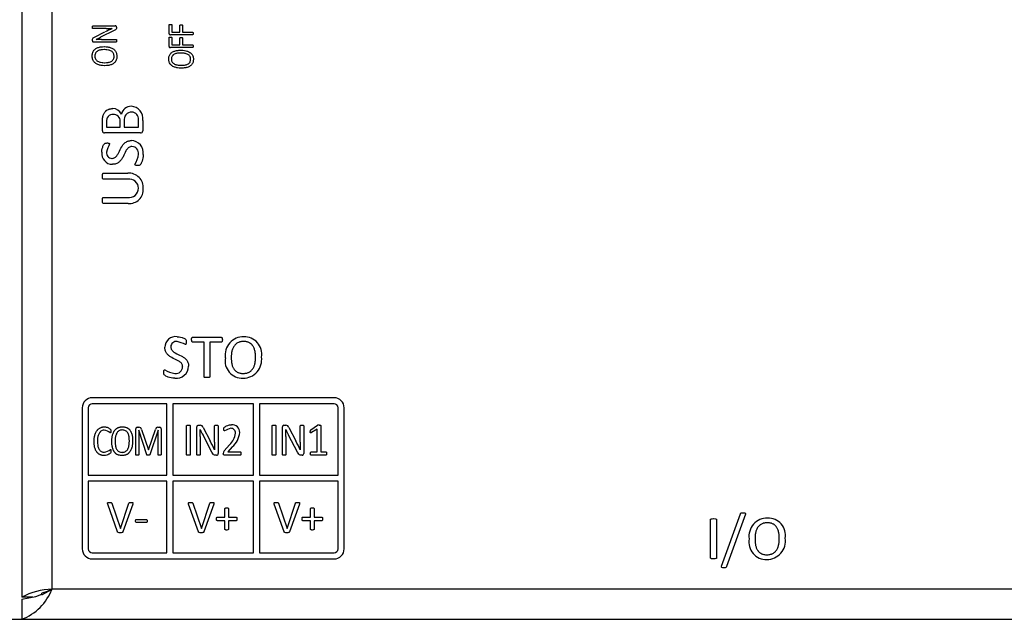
# Model space of a CAD drawing. Header units: millimetres. Extents: x 0 to 559, y 0 to 432.
# Tile 7 of 37: x 202 to 251, y 246 to 276. Entities that reach past the tile are written whole.
import ezdxf

# ---------------------------------------------------------------- set-up
doc = ezdxf.new("R2010")
doc.units = ezdxf.units.MM
doc.header["$LTSCALE"] = 2
doc.layers.add('DIMENSIONS', color=140, linetype='Continuous', lineweight=25)
doc.styles.add('SLDTEXTSTYLE0', font='TXT', dxfattribs={"width": 0.7})
doc.dimstyles.new('SLDDIMSTYLE3', dxfattribs={"dimtxt": 4.316016, "dimasz": 6.604, "dimexe": 0, "dimexo": 0.0625, "dimgap": 1.079004, "dimtad": 0, "dimtih": 1, "dimtoh": 1, "dimdec": 1, "dimrnd": 1e-09, "dimzin": 4, "dimdsep": 46, "dimtxsty": 'SLDTEXTSTYLE0', "dimsah": 1, "dimcen": 0.09, "dimadec": 0, "dimazin": 1, "dimtfac": 1, "dimtdec": 1, "dimtmove": 0, "dimatfit": 0, "dimfxl": 0, "dimfrac": 2, "dimtolj": 1, "dimtzin": 12, "dimarcsym": 0})

# ---------------------------------------------------------------- blocks, each defined once
blk = doc.blocks.new('_D_14')
at = {"layer": 'DIMENSIONS'}
for p, q in [((188.718, 245.93), (188.718, 258.63)), ((191.762, 245.93), (182.368, 245.93)), ((216.102, 241.93), (182.368, 241.93)), ((188.718, 230.04), (188.718, 241.93)), ((162.007, 230.04), (160.558, 230.04)), ((160.558, 230.04), (160.558, 223.181)), ((174.832, 230.04), (176.282, 230.04)), ((176.282, 230.04), (176.282, 223.181)), ((182.613, 230.04), (188.718, 230.04)), ((160.558, 223.181), (162.007, 223.181)), ((176.282, 223.181), (174.832, 223.181))]:
    blk.add_line(p, q, dxfattribs=at)
for points in [[(188.718, 245.93), (189.734, 252.534), (187.702, 252.534)], [(188.718, 241.93), (187.702, 235.326), (189.734, 235.326)]]:
    blk.add_solid(points, dxfattribs=at)
at = {"layer": 'DIMENSIONS', "char_height": 4.2333, "attachment_point": 1, "style": 'SLDTEXTSTYLE0'}
for s, insert in [('4.0', (163.802, 236.464)), ('0.16', (162.007, 228.638))]:
    blk.add_mtext(s, dxfattribs=dict(at, insert=insert))

msp = doc.modelspace()

# ---------------------------------------------------------------- linework, layer by layer
for p, q in [((202.302, 338.93), (202.302, 247.03)), ((203.802, 247.43), (203.802, 338.93)), ((205.84, 275.389), (206.936, 275.389)), ((206.485, 275.256), (205.84, 275.256)), ((206.787, 275.257), (206.787, 275.258)), ((207.004, 275.329), (207.004, 275.284)), ((209.613, 274.996), (209.613, 275.442)), ((209.747, 275.442), (209.747, 275.079)), ((210.151, 275.079), (210.151, 275.422)), ((210.283, 275.422), (210.283, 275.079)), ((205.813, 274.647), (205.813, 274.714)), ((205.909, 274.833), (206.431, 275.089)), ((205.988, 274.722), (205.988, 274.72)), ((206.886, 275.157), (206.21, 274.824)), ((206.26, 274.723), (206.978, 274.723)), ((209.613, 274.364), (209.613, 274.809)), ((210.778, 274.947), (209.677, 274.947)), ((209.747, 275.079), (210.151, 275.079)), ((209.747, 274.809), (209.747, 274.447)), ((210.151, 274.447), (210.151, 274.79)), ((210.283, 275.079), (210.778, 275.079)), ((210.283, 274.79), (210.283, 274.447)), ((206.978, 274.59), (205.881, 274.59)), ((210.778, 274.315), (209.677, 274.315)), ((209.747, 274.447), (210.151, 274.447)), ((210.283, 274.447), (210.778, 274.447)), ((206.302, 270.177), (206.302, 270.637)), ((206.508, 270.63), (206.508, 270.371)), ((206.508, 270.371), (207.184, 270.371)), ((207.184, 270.371), (207.184, 270.656)), ((207.39, 270.673), (207.39, 270.371)), ((207.39, 270.371), (208.096, 270.371)), ((208.096, 270.371), (208.096, 270.737)), ((208.302, 270.7), (208.302, 270.176)), ((208.194, 270.077), (206.41, 270.077)), ((206.351, 268.077), (207.566, 268.077)), ((207.561, 267.783), (206.351, 267.783)), ((206.351, 266.871), (207.548, 266.871)), ((207.587, 266.577), (206.351, 266.577)), ((211.346, 259.695), (210.781, 259.695)), ((210.782, 259.93), (212.204, 259.93)), ((211.346, 257.979), (211.346, 259.695)), ((212.205, 259.695), (211.64, 259.695)), ((211.64, 259.695), (211.64, 257.979)), ((217.802, 256.93), (205.802, 256.93)), ((209.502, 256.63), (205.802, 256.63)), ((209.502, 253.08), (209.502, 256.63)), ((213.802, 256.63), (209.802, 256.63)), ((209.802, 256.63), (209.802, 253.08)), ((213.802, 253.08), (213.802, 256.63)), ((217.802, 256.63), (214.102, 256.63)), ((214.102, 256.63), (214.102, 253.08)), ((205.302, 256.43), (205.302, 249.43)), ((205.602, 256.43), (205.602, 253.08)), ((218.002, 253.08), (218.002, 256.43)), ((218.302, 249.43), (218.302, 256.43)), ((207.96, 254.108), (207.96, 255.383)), ((208.023, 255.467), (208.116, 255.467)), ((208.11, 255.316), (208.109, 255.316)), ((208.109, 255.316), (208.109, 254.108)), ((208.504, 254.102), (208.11, 255.316)), ((208.249, 255.354), (208.584, 254.35)), ((208.589, 254.35), (208.937, 255.351)), ((209.066, 255.316), (208.654, 254.102)), ((209.054, 255.467), (209.151, 255.467)), ((209.067, 255.316), (209.066, 255.316)), ((209.067, 254.108), (209.067, 255.316)), ((209.216, 255.383), (209.216, 254.108)), ((210.478, 254.11), (210.478, 255.536)), ((210.665, 255.536), (210.665, 254.11)), ((210.986, 254.11), (210.986, 255.481)), ((211.062, 255.566), (211.151, 255.566)), ((211.161, 255.347), (211.159, 255.347)), ((211.309, 255.445), (211.649, 254.793)), ((211.871, 254.726), (211.871, 255.533)), ((212.047, 255.533), (212.047, 254.161)), ((214.728, 254.11), (214.728, 255.536)), ((214.915, 255.536), (214.915, 254.11)), ((215.236, 254.11), (215.236, 255.481)), ((215.312, 255.566), (215.401, 255.566)), ((215.411, 255.347), (215.409, 255.347)), ((215.559, 255.445), (215.899, 254.793)), ((216.121, 254.726), (216.121, 255.533)), ((216.297, 255.533), (216.297, 254.161)), ((216.65, 255.343), (216.973, 255.562)), ((216.956, 255.368), (216.685, 255.197)), ((216.956, 254.238), (216.956, 255.368)), ((217.142, 255.544), (217.142, 254.238)), ((211.163, 255.007), (211.163, 254.11)), ((211.739, 254.224), (211.297, 255.07)), ((215.413, 255.007), (215.413, 254.11)), ((215.989, 254.224), (215.547, 255.07)), ((208.584, 254.35), (208.589, 254.35)), ((211.873, 254.349), (211.874, 254.349)), ((212.347, 254.291), (212.619, 254.597)), ((212.751, 254.493), (212.529, 254.248)), ((212.529, 254.248), (213.14, 254.248)), ((216.123, 254.349), (216.124, 254.349)), ((216.663, 254.238), (216.956, 254.238)), ((217.142, 254.238), (217.396, 254.238)), ((211.968, 254.076), (211.909, 254.076)), ((213.141, 254.08), (212.365, 254.08)), ((216.218, 254.076), (216.159, 254.076)), ((217.396, 254.08), (216.663, 254.08)), ((205.602, 253.08), (209.502, 253.08)), ((209.502, 252.78), (205.602, 252.78)), ((205.602, 252.78), (205.602, 249.43)), ((209.502, 249.23), (209.502, 252.78)), ((209.802, 253.08), (213.802, 253.08)), ((213.802, 252.78), (209.802, 252.78)), ((209.802, 252.78), (209.802, 249.23)), ((213.802, 249.23), (213.802, 252.78)), ((214.102, 253.08), (218.002, 253.08)), ((214.102, 252.78), (214.102, 249.23)), ((218.002, 252.78), (214.102, 252.78)), ((218.002, 249.43), (218.002, 252.78)), ((207.056, 250.272), (206.564, 251.653)), ((206.767, 251.691), (207.199, 250.44)), ((207.199, 250.44), (207.619, 251.688)), ((207.812, 251.652), (207.321, 250.271)), ((211.074, 250.272), (210.582, 251.653)), ((210.786, 251.691), (211.217, 250.44)), ((211.217, 250.44), (211.637, 251.688)), ((211.83, 251.652), (211.34, 250.271)), ((212.386, 251.002), (212.386, 251.424)), ((212.558, 251.424), (212.558, 251.002)), ((215.324, 250.272), (214.832, 251.653)), ((215.036, 251.691), (215.467, 250.44)), ((215.467, 250.44), (215.887, 251.688)), ((216.08, 251.652), (215.59, 250.271)), ((216.636, 251.002), (216.636, 251.424)), ((216.808, 251.424), (216.808, 251.002)), ((207.991, 250.892), (208.481, 250.892)), ((212.003, 251.002), (212.386, 251.002)), ((212.386, 250.825), (212.005, 250.825)), ((212.386, 250.4), (212.386, 250.825)), ((212.558, 251.002), (212.941, 251.002)), ((212.558, 250.825), (212.558, 250.4)), ((212.94, 250.825), (212.558, 250.825)), ((216.253, 251.002), (216.636, 251.002)), ((216.636, 250.825), (216.255, 250.825)), ((216.636, 250.4), (216.636, 250.825)), ((216.808, 251.002), (217.191, 251.002)), ((217.19, 250.825), (216.808, 250.825)), ((216.808, 250.825), (216.808, 250.4)), ((236.493, 248.979), (236.493, 250.881)), ((236.787, 250.881), (236.787, 248.979)), ((237.033, 248.57), (237.972, 251.161)), ((238.221, 251.143), (237.283, 248.551)), ((208.481, 250.737), (207.991, 250.737)), ((205.802, 249.23), (209.502, 249.23)), ((205.802, 248.93), (217.802, 248.93)), ((209.802, 249.23), (213.802, 249.23)), ((214.102, 249.23), (217.802, 249.23)), ((203.302, 247.141), (203.802, 247.43)), ((322.802, 247.43), (203.802, 247.43)), ((202.848, 247.03), (202.302, 247.03)), ((202.302, 246.93), (202.302, 245.93)), ((203.302, 247.141), (203.302, 247.23)), ((194.302, 245.93), (202.302, 245.93)), ((202.302, 245.93), (324.302, 245.93))]:
    msp.add_line(p, q)
at = {"flags": 128}
for points in [[(205.81, 275.323), (205.811, 275.343), (205.814, 275.366), (205.819, 275.376), (205.824, 275.383), (205.83, 275.387), (205.837, 275.389), (205.84, 275.389)], [(205.84, 275.256), (205.83, 275.258), (205.824, 275.262), (205.818, 275.269), (205.813, 275.286), (205.811, 275.304), (205.81, 275.323)], [(207.004, 275.284), (207.003, 275.264), (206.994, 275.235), (206.977, 275.212), (206.945, 275.189), (206.886, 275.157)], [(209.613, 275.442), (209.614, 275.448), (209.617, 275.453), (209.624, 275.459), (209.639, 275.465), (209.656, 275.467), (209.681, 275.468)], [(209.681, 275.468), (209.701, 275.467), (209.721, 275.465), (209.733, 275.46), (209.741, 275.454), (209.745, 275.449), (209.747, 275.445), (209.747, 275.442)], [(210.151, 275.422), (210.153, 275.429), (210.156, 275.435), (210.162, 275.44), (210.175, 275.445), (210.189, 275.447), (210.216, 275.448)], [(210.216, 275.448), (210.236, 275.447), (210.256, 275.445), (210.269, 275.44), (210.277, 275.434), (210.281, 275.429), (210.283, 275.422)], [(205.813, 274.714), (205.814, 274.734), (205.823, 274.767), (205.841, 274.791), (205.874, 274.814), (205.909, 274.833)], [(206.978, 274.723), (206.988, 274.721), (206.993, 274.718), (206.998, 274.712), (207.004, 274.695), (207.007, 274.676), (207.007, 274.656)], [(209.613, 274.809), (209.614, 274.816), (209.617, 274.821), (209.624, 274.826), (209.639, 274.832), (209.656, 274.834), (209.681, 274.835)], [(209.681, 274.835), (209.701, 274.835), (209.721, 274.832), (209.733, 274.828), (209.741, 274.822), (209.745, 274.817), (209.747, 274.812), (209.747, 274.809)], [(210.151, 274.79), (210.153, 274.796), (210.156, 274.802), (210.162, 274.807), (210.175, 274.812), (210.189, 274.814), (210.216, 274.815)], [(210.216, 274.815), (210.236, 274.815), (210.256, 274.812), (210.269, 274.807), (210.277, 274.801), (210.281, 274.796), (210.283, 274.79)], [(210.778, 275.079), (210.788, 275.077), (210.794, 275.073), (210.798, 275.068), (210.804, 275.05), (210.807, 275.032), (210.807, 275.013)], [(210.807, 275.013), (210.806, 274.993), (210.803, 274.973), (210.799, 274.959), (210.795, 274.954), (210.789, 274.95), (210.782, 274.948), (210.778, 274.947)], [(205.796, 273.899), (205.796, 273.919), (205.798, 273.959), (205.804, 273.999), (205.812, 274.038), (205.824, 274.076), (205.84, 274.113), (205.859, 274.148), (205.883, 274.18), (205.909, 274.21), (205.939, 274.237), (205.971, 274.261), (206.005, 274.282), (206.041, 274.299), (206.078, 274.314), (206.117, 274.326), (206.155, 274.336), (206.194, 274.344), (206.234, 274.35), (206.274, 274.355), (206.314, 274.358), (206.394, 274.36)], [(206.404, 274.212), (206.384, 274.212), (206.305, 274.208), (206.265, 274.204), (206.225, 274.198), (206.186, 274.19), (206.147, 274.179), (206.11, 274.165), (206.074, 274.148), (206.04, 274.126), (206.01, 274.1), (205.983, 274.07), (205.962, 274.036), (205.953, 274.018), (205.941, 273.98), (205.933, 273.941), (205.931, 273.916), (205.931, 273.891)], [(206.394, 274.36), (206.414, 274.36), (206.494, 274.356), (206.533, 274.352), (206.573, 274.347), (206.612, 274.34), (206.651, 274.331), (206.69, 274.32), (206.728, 274.306), (206.764, 274.291), (206.8, 274.272), (206.834, 274.251), (206.866, 274.228), (206.896, 274.201), (206.923, 274.171), (206.947, 274.139), (206.967, 274.105), (206.985, 274.069), (206.998, 274.031), (207.008, 273.992), (207.015, 273.953), (207.018, 273.915), (207.019, 273.878)], [(206.882, 273.885), (206.882, 273.905), (206.878, 273.945), (206.869, 273.984), (206.854, 274.021), (206.833, 274.056), (206.808, 274.087), (206.779, 274.114), (206.746, 274.137), (206.711, 274.156), (206.674, 274.172), (206.636, 274.185), (206.597, 274.194), (206.518, 274.206), (206.478, 274.21), (206.404, 274.212)], [(207.007, 274.656), (207.006, 274.636), (207.003, 274.616), (206.999, 274.603), (206.994, 274.597), (206.988, 274.592), (206.981, 274.59), (206.978, 274.59)], [(210.778, 274.447), (210.788, 274.445), (210.794, 274.441), (210.798, 274.435), (210.804, 274.417), (210.807, 274.399), (210.807, 274.381)], [(210.807, 274.381), (210.806, 274.361), (210.803, 274.341), (210.799, 274.327), (210.795, 274.321), (210.789, 274.317), (210.782, 274.315), (210.778, 274.315)], [(206.414, 273.415), (206.394, 273.416), (206.314, 273.42), (206.274, 273.424), (206.234, 273.429), (206.195, 273.437), (206.156, 273.446), (206.118, 273.457), (206.08, 273.471), (206.044, 273.488), (206.008, 273.506), (205.975, 273.528), (205.943, 273.552), (205.914, 273.58), (205.887, 273.61), (205.864, 273.642), (205.844, 273.677), (205.828, 273.714), (205.815, 273.752), (205.805, 273.791), (205.799, 273.83), (205.797, 273.864), (205.796, 273.899)], [(205.931, 273.891), (205.931, 273.871), (205.935, 273.831), (205.944, 273.792), (205.959, 273.755), (205.98, 273.721), (206.005, 273.69), (206.034, 273.663), (206.066, 273.64), (206.101, 273.62), (206.137, 273.605), (206.175, 273.592), (206.214, 273.582), (206.292, 273.57), (206.332, 273.566), (206.403, 273.564)], [(206.403, 273.564), (206.423, 273.564), (206.503, 273.568), (206.542, 273.572), (206.582, 273.577), (206.621, 273.585), (206.66, 273.595), (206.698, 273.608), (206.734, 273.625), (206.769, 273.645), (206.785, 273.657), (206.8, 273.67), (206.827, 273.7), (206.849, 273.734), (206.865, 273.77), (206.876, 273.809), (206.879, 273.829), (206.881, 273.857), (206.882, 273.885)], [(207.019, 273.878), (207.019, 273.858), (207.017, 273.818), (207.011, 273.778), (207.003, 273.739), (206.991, 273.701), (206.976, 273.664), (206.956, 273.629), (206.933, 273.596), (206.907, 273.566), (206.877, 273.539), (206.845, 273.515), (206.811, 273.494), (206.775, 273.477), (206.737, 273.462), (206.699, 273.45), (206.66, 273.44), (206.621, 273.432), (206.582, 273.426), (206.54, 273.421), (206.498, 273.418), (206.414, 273.415)], [(209.596, 273.748), (209.596, 273.768), (209.599, 273.808), (209.605, 273.848), (209.615, 273.887), (209.628, 273.924), (209.646, 273.96), (209.668, 273.994), (209.693, 274.025), (209.722, 274.053), (209.754, 274.077), (209.788, 274.098), (209.824, 274.116), (209.861, 274.132), (209.899, 274.144), (209.937, 274.155), (209.976, 274.163), (210.056, 274.175), (210.096, 274.178), (210.145, 274.18), (210.194, 274.181)], [(210.214, 273.295), (210.194, 273.296), (210.114, 273.299), (210.034, 273.308), (209.995, 273.315), (209.956, 273.324), (209.917, 273.335), (209.88, 273.348), (209.843, 273.363), (209.807, 273.381), (209.773, 273.402), (209.74, 273.426), (209.711, 273.453), (209.684, 273.482), (209.66, 273.515), (209.64, 273.549), (209.623, 273.586), (209.611, 273.624), (209.602, 273.663), (209.597, 273.705), (209.596, 273.748)], [(210.204, 274.043), (210.184, 274.042), (210.105, 274.038), (210.065, 274.035), (210.025, 274.029), (209.986, 274.021), (209.947, 274.012), (209.909, 273.998), (209.873, 273.982), (209.838, 273.961), (209.822, 273.949), (209.807, 273.936), (209.793, 273.921), (209.781, 273.906), (209.769, 273.89), (209.752, 273.856), (209.74, 273.82), (209.736, 273.802), (209.732, 273.771), (209.731, 273.741)], [(209.731, 273.741), (209.731, 273.721), (209.736, 273.681), (209.74, 273.662), (209.752, 273.627), (209.771, 273.594), (209.793, 273.565), (209.82, 273.539), (209.849, 273.517), (209.881, 273.498), (209.914, 273.482), (209.949, 273.469), (209.984, 273.459), (210.02, 273.451), (210.057, 273.445), (210.129, 273.437), (210.203, 273.435)], [(210.194, 274.181), (210.214, 274.181), (210.294, 274.178), (210.373, 274.169), (210.452, 274.153), (210.49, 274.143), (210.528, 274.13), (210.565, 274.115), (210.601, 274.098), (210.636, 274.078), (210.669, 274.055), (210.699, 274.029), (210.727, 274), (210.751, 273.968), (210.772, 273.934), (210.789, 273.897), (210.802, 273.859), (210.811, 273.82), (210.817, 273.781), (210.819, 273.729)], [(210.203, 273.435), (210.223, 273.435), (210.303, 273.438), (210.342, 273.442), (210.382, 273.447), (210.421, 273.454), (210.46, 273.463), (210.498, 273.476), (210.535, 273.492), (210.57, 273.512), (210.602, 273.536), (210.629, 273.565), (210.641, 273.581), (210.652, 273.598), (210.667, 273.633), (210.676, 273.669), (210.681, 273.702), (210.682, 273.736)], [(210.682, 273.736), (210.681, 273.756), (210.677, 273.796), (210.673, 273.815), (210.667, 273.834), (210.651, 273.87), (210.629, 273.902), (210.602, 273.931), (210.572, 273.956), (210.539, 273.976), (210.504, 273.993), (210.468, 274.007), (210.431, 274.018), (210.393, 274.026), (210.354, 274.033), (210.28, 274.04), (210.204, 274.043)], [(210.819, 273.729), (210.819, 273.709), (210.816, 273.669), (210.81, 273.629), (210.8, 273.59), (210.787, 273.553), (210.769, 273.517), (210.747, 273.483), (210.722, 273.452), (210.693, 273.424), (210.662, 273.4), (210.628, 273.379), (210.592, 273.361), (210.555, 273.345), (210.517, 273.333), (210.478, 273.322), (210.439, 273.314), (210.36, 273.303), (210.32, 273.299), (210.267, 273.296), (210.214, 273.295)], [(206.302, 270.637), (206.302, 270.657), (206.303, 270.697), (206.305, 270.737), (206.308, 270.776), (206.312, 270.816), (206.318, 270.856), (206.326, 270.895), (206.336, 270.934), (206.342, 270.953), (206.356, 270.99), (206.372, 271.027), (206.391, 271.062), (206.402, 271.079), (206.425, 271.112), (206.437, 271.128), (206.465, 271.157), (206.479, 271.17), (206.495, 271.183), (206.511, 271.195), (206.544, 271.217), (206.562, 271.226), (206.598, 271.243), (206.617, 271.251), (206.655, 271.262), (206.675, 271.267), (206.694, 271.272), (206.734, 271.278), (206.775, 271.282), (206.816, 271.283)], [(206.272, 269.12), (206.273, 269.14), (206.279, 269.22), (206.294, 269.299), (206.316, 269.376), (206.33, 269.413), (206.346, 269.45), (206.364, 269.486), (206.385, 269.52), (206.416, 269.555), (206.438, 269.567), (206.463, 269.573), (206.498, 269.576), (206.535, 269.577)], [(206.535, 269.577), (206.555, 269.577), (206.595, 269.574), (206.614, 269.57), (206.633, 269.565), (206.644, 269.559), (206.652, 269.549), (206.655, 269.537)], [(206.771, 268.812), (206.791, 268.813), (206.831, 268.817), (206.851, 268.822), (206.888, 268.835), (206.924, 268.855), (206.956, 268.879), (206.985, 268.906), (207.012, 268.936), (207.036, 268.968), (207.058, 269.001), (207.078, 269.036), (207.115, 269.107), (207.15, 269.179), (207.184, 269.251), (207.22, 269.323), (207.259, 269.393), (207.279, 269.427), (207.301, 269.46), (207.325, 269.492), (207.351, 269.523), (207.379, 269.552), (207.408, 269.579), (207.44, 269.603), (207.474, 269.625), (207.509, 269.644), (207.545, 269.661), (207.583, 269.674), (207.622, 269.683), (207.661, 269.69), (207.701, 269.693), (207.741, 269.695)], [(207.77, 269.4), (207.75, 269.4), (207.71, 269.395), (207.691, 269.391), (207.653, 269.378), (207.619, 269.359), (207.587, 269.336), (207.558, 269.309), (207.532, 269.279), (207.508, 269.248), (207.486, 269.215), (207.466, 269.181), (207.43, 269.111), (207.396, 269.04), (207.362, 268.969), (207.327, 268.898), (207.309, 268.863), (207.29, 268.829), (207.248, 268.762), (207.224, 268.73), (207.199, 268.7), (207.173, 268.671), (207.144, 268.644), (207.113, 268.619), (207.081, 268.597), (207.047, 268.577), (207.012, 268.559), (206.975, 268.545), (206.937, 268.533), (206.898, 268.526), (206.859, 268.521), (206.828, 268.519), (206.796, 268.518)], [(208.331, 269.012), (208.331, 268.992), (208.327, 268.912), (208.315, 268.832), (208.298, 268.754), (208.274, 268.678), (208.26, 268.641), (208.225, 268.568), (208.204, 268.534), (208.189, 268.512), (208.161, 268.484), (208.124, 268.467), (208.089, 268.462), (208.043, 268.459)], [(208.043, 268.459), (208.024, 268.46), (207.984, 268.462), (207.945, 268.472), (207.932, 268.479), (207.925, 268.487), (207.921, 268.496), (207.919, 268.508)], [(206.302, 267.931), (206.302, 267.951), (206.311, 268.031), (206.316, 268.048), (206.325, 268.065), (206.333, 268.072), (206.343, 268.076), (206.351, 268.077)], [(206.351, 267.783), (206.337, 267.786), (206.328, 267.791), (206.32, 267.8), (206.313, 267.82), (206.304, 267.868), (206.302, 267.931)], [(206.302, 266.725), (206.302, 266.745), (206.311, 266.825), (206.315, 266.843), (206.324, 266.859), (206.332, 266.866), (206.342, 266.87), (206.351, 266.871)], [(206.351, 266.577), (206.337, 266.58), (206.328, 266.585), (206.32, 266.594), (206.313, 266.615), (206.308, 266.638), (206.303, 266.681), (206.302, 266.725)], [(210.007, 259.959), (210.027, 259.959), (210.107, 259.952), (210.185, 259.937), (210.262, 259.915), (210.3, 259.901), (210.337, 259.886), (210.372, 259.868), (210.407, 259.847), (210.44, 259.818), (210.453, 259.796), (210.459, 259.773), (210.463, 259.735), (210.464, 259.697)], [(210.464, 259.697), (210.463, 259.677), (210.46, 259.637), (210.457, 259.617), (210.452, 259.599), (210.445, 259.588), (210.437, 259.58), (210.429, 259.578), (210.424, 259.577)], [(210.728, 259.81), (210.729, 259.83), (210.733, 259.87), (210.738, 259.89), (210.746, 259.909), (210.754, 259.92), (210.766, 259.927), (210.78, 259.93), (210.782, 259.93)], [(210.781, 259.695), (210.761, 259.699), (210.751, 259.708), (210.742, 259.722), (210.734, 259.747), (210.728, 259.81)], [(212.204, 259.93), (212.218, 259.928), (212.231, 259.92), (212.24, 259.91), (212.251, 259.883), (212.256, 259.852), (212.258, 259.81)], [(212.258, 259.81), (212.257, 259.79), (212.253, 259.75), (212.244, 259.721), (212.236, 259.708), (212.225, 259.7), (212.213, 259.696), (212.205, 259.695)], [(213.306, 259.724), (213.286, 259.723), (213.246, 259.722), (213.207, 259.718), (213.167, 259.711), (213.128, 259.702), (213.109, 259.697), (213.09, 259.691), (213.053, 259.676), (213.017, 259.658), (212.983, 259.637), (212.966, 259.625), (212.95, 259.613), (212.92, 259.588), (212.891, 259.56), (212.877, 259.545), (212.852, 259.514), (212.829, 259.482), (212.808, 259.447), (212.789, 259.412), (212.773, 259.376), (212.758, 259.338), (212.746, 259.3), (212.735, 259.262), (212.726, 259.223), (212.719, 259.183), (212.713, 259.144), (212.708, 259.104), (212.704, 259.064), (212.701, 259.024), (212.7, 258.98), (212.699, 258.936)], [(213.905, 258.933), (213.904, 258.953), (213.904, 258.993), (213.902, 259.033), (213.899, 259.073), (213.896, 259.113), (213.891, 259.152), (213.885, 259.192), (213.878, 259.231), (213.87, 259.271), (213.86, 259.309), (213.848, 259.348), (213.834, 259.385), (213.818, 259.422), (213.8, 259.458), (213.79, 259.475), (213.769, 259.509), (213.745, 259.541), (213.732, 259.556), (213.704, 259.585), (213.689, 259.598), (213.674, 259.611), (213.642, 259.635), (213.625, 259.646), (213.608, 259.656), (213.572, 259.674), (213.535, 259.689), (213.516, 259.695), (213.497, 259.701), (213.458, 259.71), (213.418, 259.717), (213.378, 259.721), (213.342, 259.723), (213.306, 259.724)], [(210.287, 258.462), (210.286, 258.482), (210.282, 258.521), (210.278, 258.541), (210.265, 258.578), (210.246, 258.612), (210.223, 258.644), (210.196, 258.673), (210.167, 258.699), (210.136, 258.723), (210.103, 258.744), (210.07, 258.764), (210.035, 258.783), (209.965, 258.817), (209.894, 258.851), (209.823, 258.884), (209.754, 258.921), (209.686, 258.96), (209.653, 258.981), (209.621, 259.004), (209.591, 259.028), (209.562, 259.055), (209.535, 259.083), (209.51, 259.113), (209.487, 259.145), (209.467, 259.179), (209.449, 259.213), (209.434, 259.25), (209.422, 259.287), (209.414, 259.325), (209.408, 259.364), (209.406, 259.4), (209.405, 259.435)], [(209.699, 259.46), (209.7, 259.44), (209.704, 259.4), (209.708, 259.381), (209.722, 259.343), (209.741, 259.308), (209.765, 259.276), (209.793, 259.246), (209.823, 259.22), (209.855, 259.196), (209.888, 259.174), (209.922, 259.154), (209.994, 259.117), (210.066, 259.082), (210.138, 259.047), (210.209, 259.011), (210.279, 258.973), (210.313, 258.952), (210.347, 258.93), (210.379, 258.906), (210.41, 258.88), (210.438, 258.853), (210.465, 258.823), (210.49, 258.791), (210.512, 258.758), (210.531, 258.723), (210.548, 258.686), (210.561, 258.648), (210.57, 258.61), (210.577, 258.57), (210.58, 258.531), (210.581, 258.491)], [(212.699, 258.936), (212.699, 258.916), (212.7, 258.876), (212.701, 258.836), (212.704, 258.796), (212.707, 258.756), (212.711, 258.716), (212.717, 258.677), (212.723, 258.637), (212.731, 258.598), (212.741, 258.559), (212.751, 258.521), (212.764, 258.483), (212.779, 258.446), (212.797, 258.409), (212.806, 258.392), (212.827, 258.357), (212.85, 258.325), (212.862, 258.309), (212.89, 258.28), (212.904, 258.266), (212.919, 258.253), (212.951, 258.229), (212.968, 258.218), (212.985, 258.207), (213.02, 258.188), (213.038, 258.18), (213.076, 258.166), (213.095, 258.161), (213.134, 258.151), (213.173, 258.144), (213.213, 258.139), (213.254, 258.137), (213.296, 258.136)], [(213.296, 258.136), (213.316, 258.136), (213.356, 258.138), (213.396, 258.142), (213.435, 258.148), (213.474, 258.157), (213.512, 258.168), (213.531, 258.175), (213.55, 258.183), (213.586, 258.201), (213.62, 258.221), (213.653, 258.245), (213.668, 258.257), (213.683, 258.27), (213.712, 258.298), (213.739, 258.328), (213.751, 258.344), (213.774, 258.376), (213.795, 258.411), (213.813, 258.446), (213.83, 258.483), (213.844, 258.52), (213.851, 258.539), (213.862, 258.577), (213.872, 258.616), (213.88, 258.655), (213.887, 258.695), (213.893, 258.734), (213.897, 258.774), (213.901, 258.814), (213.903, 258.854), (213.905, 258.933)], [(209.346, 258.188), (209.346, 258.208), (209.349, 258.248), (209.358, 258.287), (209.366, 258.299), (209.377, 258.308), (209.389, 258.312), (209.395, 258.312)], [(209.898, 257.9), (209.878, 257.901), (209.798, 257.905), (209.719, 257.916), (209.641, 257.934), (209.565, 257.958), (209.527, 257.972), (209.455, 258.006), (209.42, 258.027), (209.398, 258.043), (209.371, 258.071), (209.354, 258.106), (209.348, 258.141), (209.346, 258.188)], [(211.493, 257.93), (211.473, 257.93), (211.393, 257.939), (211.375, 257.943), (211.358, 257.952), (211.351, 257.959), (211.347, 257.969), (211.346, 257.979)], [(211.64, 257.979), (211.637, 257.964), (211.631, 257.955), (211.623, 257.949), (211.606, 257.942), (211.562, 257.933), (211.493, 257.93)], [(205.888, 254.755), (205.889, 254.775), (205.89, 254.815), (205.892, 254.855), (205.895, 254.895), (205.9, 254.935), (205.906, 254.974), (205.913, 255.013), (205.923, 255.052), (205.933, 255.091), (205.946, 255.129), (205.961, 255.166), (205.977, 255.203), (205.996, 255.238), (206.016, 255.272), (206.039, 255.305), (206.052, 255.321), (206.065, 255.336), (206.093, 255.365), (206.123, 255.391), (206.139, 255.403), (206.172, 255.425), (206.19, 255.435), (206.208, 255.444), (206.245, 255.459), (206.264, 255.465), (206.303, 255.475), (206.322, 255.478), (206.342, 255.481), (206.362, 255.482), (206.397, 255.484)], [(206.396, 255.323), (206.376, 255.322), (206.356, 255.321), (206.336, 255.317), (206.298, 255.306), (206.261, 255.289), (206.228, 255.267), (206.197, 255.241), (206.184, 255.226), (206.159, 255.194), (206.138, 255.16), (206.12, 255.125), (206.105, 255.088), (206.092, 255.05), (206.081, 255.011), (206.072, 254.972), (206.066, 254.933), (206.061, 254.891), (206.056, 254.829), (206.055, 254.766)], [(206.397, 255.484), (206.417, 255.483), (206.457, 255.48), (206.496, 255.472), (206.534, 255.461), (206.572, 255.448), (206.609, 255.432), (206.643, 255.411), (206.676, 255.388), (206.704, 255.358), (206.717, 255.331), (206.723, 255.271)], [(206.723, 255.271), (206.723, 255.251), (206.72, 255.231), (206.716, 255.212), (206.711, 255.199), (206.707, 255.194), (206.702, 255.191), (206.697, 255.189), (206.695, 255.189)], [(206.77, 254.766), (206.771, 254.786), (206.772, 254.826), (206.774, 254.866), (206.777, 254.906), (206.781, 254.945), (206.787, 254.985), (206.794, 255.024), (206.803, 255.063), (206.808, 255.083), (206.82, 255.121), (206.833, 255.159), (206.848, 255.196), (206.866, 255.232), (206.875, 255.249), (206.886, 255.266), (206.897, 255.283), (206.908, 255.299), (206.921, 255.315), (206.933, 255.331), (206.947, 255.346), (206.961, 255.36), (206.975, 255.373), (206.991, 255.386), (207.007, 255.399), (207.023, 255.41), (207.04, 255.421), (207.057, 255.431), (207.075, 255.44), (207.093, 255.448), (207.112, 255.456), (207.131, 255.462), (207.15, 255.468), (207.169, 255.473), (207.189, 255.477), (207.208, 255.481), (207.228, 255.483), (207.248, 255.485), (207.268, 255.486), (207.299, 255.487)], [(207.29, 255.33), (207.27, 255.329), (207.23, 255.325), (207.191, 255.317), (207.154, 255.302), (207.119, 255.282), (207.087, 255.258), (207.059, 255.23), (207.033, 255.198), (207.012, 255.165), (206.994, 255.129), (206.979, 255.092), (206.966, 255.054), (206.957, 255.015), (206.949, 254.976), (206.943, 254.936), (206.935, 254.858), (206.933, 254.779)], [(207.642, 254.777), (207.642, 254.797), (207.639, 254.877), (207.635, 254.916), (207.631, 254.956), (207.625, 254.996), (207.617, 255.035), (207.607, 255.074), (207.594, 255.112), (207.578, 255.149), (207.56, 255.184), (207.537, 255.217), (207.51, 255.247), (207.48, 255.273), (207.446, 255.295), (207.41, 255.311), (207.371, 255.322), (207.331, 255.328), (207.29, 255.33)], [(207.299, 255.487), (207.319, 255.487), (207.359, 255.484), (207.379, 255.482), (207.418, 255.476), (207.438, 255.471), (207.457, 255.466), (207.476, 255.46), (207.495, 255.453), (207.513, 255.445), (207.531, 255.436), (207.549, 255.427), (207.566, 255.416), (207.582, 255.405), (207.598, 255.393), (207.614, 255.38), (207.628, 255.366), (207.642, 255.352), (207.656, 255.337), (207.668, 255.321), (207.68, 255.305), (207.702, 255.272), (207.712, 255.254), (207.721, 255.237), (207.737, 255.2), (207.751, 255.163), (207.763, 255.124), (207.773, 255.086), (207.782, 255.047), (207.789, 255.007), (207.794, 254.968), (207.798, 254.928), (207.801, 254.888), (207.803, 254.848), (207.804, 254.789)], [(210.478, 255.536), (210.48, 255.547), (210.483, 255.553), (210.489, 255.558), (210.503, 255.564), (210.536, 255.571), (210.571, 255.573)], [(210.571, 255.573), (210.591, 255.573), (210.629, 255.568), (210.642, 255.564), (210.655, 255.558), (210.661, 255.552), (210.664, 255.544), (210.665, 255.536)], [(211.871, 255.533), (211.872, 255.542), (211.878, 255.551), (211.886, 255.558), (211.906, 255.565), (211.929, 255.568), (211.961, 255.569)], [(211.961, 255.569), (211.981, 255.569), (212.02, 255.563), (212.032, 255.558), (212.04, 255.551), (212.046, 255.542), (212.047, 255.533)], [(212.329, 255.378), (212.33, 255.398), (212.331, 255.418), (212.335, 255.432), (212.346, 255.453), (212.36, 255.467), (212.391, 255.491), (212.424, 255.511), (212.458, 255.529), (212.531, 255.557), (212.568, 255.568), (212.606, 255.577), (212.645, 255.584), (212.712, 255.588)], [(212.361, 255.289), (212.351, 255.291), (212.345, 255.295), (212.34, 255.304), (212.336, 255.312), (212.33, 255.349), (212.329, 255.378)], [(214.728, 255.536), (214.73, 255.547), (214.733, 255.553), (214.739, 255.558), (214.753, 255.564), (214.786, 255.571), (214.821, 255.573)], [(214.821, 255.573), (214.841, 255.573), (214.879, 255.568), (214.892, 255.564), (214.905, 255.558), (214.911, 255.552), (214.914, 255.544), (214.915, 255.536)], [(216.121, 255.533), (216.122, 255.542), (216.128, 255.551), (216.136, 255.558), (216.156, 255.565), (216.179, 255.568), (216.211, 255.569)], [(216.211, 255.569), (216.231, 255.569), (216.27, 255.563), (216.282, 255.558), (216.29, 255.551), (216.296, 255.542), (216.297, 255.533)], [(216.685, 255.197), (216.667, 255.188), (216.647, 255.183), (216.64, 255.184), (216.634, 255.187), (216.629, 255.192), (216.624, 255.202), (216.62, 255.22), (216.619, 255.238), (216.618, 255.257)], [(217.055, 255.576), (217.075, 255.576), (217.095, 255.574), (217.107, 255.573), (217.118, 255.57), (217.129, 255.566), (217.135, 255.562), (217.139, 255.556), (217.142, 255.548), (217.142, 255.544)], [(206.379, 254.063), (206.359, 254.063), (206.339, 254.064), (206.319, 254.066), (206.299, 254.069), (206.279, 254.072), (206.26, 254.077), (206.241, 254.082), (206.222, 254.088), (206.203, 254.095), (206.185, 254.103), (206.167, 254.112), (206.149, 254.122), (206.132, 254.133), (206.116, 254.144), (206.1, 254.157), (206.085, 254.17), (206.07, 254.183), (206.056, 254.197), (206.043, 254.212), (206.03, 254.228), (206.018, 254.244), (205.996, 254.277), (205.977, 254.312), (205.968, 254.33), (205.952, 254.367), (205.939, 254.405), (205.927, 254.443), (205.917, 254.482), (205.909, 254.521), (205.902, 254.56), (205.897, 254.6), (205.893, 254.64), (205.89, 254.68), (205.889, 254.717), (205.888, 254.755)], [(206.055, 254.766), (206.055, 254.746), (206.058, 254.666), (206.068, 254.586), (206.075, 254.547), (206.084, 254.508), (206.096, 254.47), (206.11, 254.432), (206.127, 254.396), (206.147, 254.361), (206.171, 254.329), (206.199, 254.3), (206.23, 254.275), (206.247, 254.264), (206.283, 254.247), (206.321, 254.235), (206.341, 254.231), (206.37, 254.227), (206.4, 254.226)], [(207.276, 254.059), (207.256, 254.06), (207.236, 254.061), (207.216, 254.062), (207.196, 254.064), (207.157, 254.071), (207.137, 254.075), (207.118, 254.08), (207.099, 254.086), (207.08, 254.093), (207.061, 254.101), (207.043, 254.11), (207.026, 254.119), (207.009, 254.13), (206.992, 254.141), (206.976, 254.153), (206.961, 254.166), (206.946, 254.179), (206.932, 254.194), (206.919, 254.208), (206.906, 254.224), (206.894, 254.24), (206.883, 254.257), (206.873, 254.274), (206.863, 254.291), (206.854, 254.309), (206.845, 254.327), (206.83, 254.364), (206.817, 254.402), (206.806, 254.441), (206.797, 254.479), (206.789, 254.519), (206.783, 254.558), (206.778, 254.598), (206.775, 254.638), (206.772, 254.678), (206.771, 254.722), (206.77, 254.766)], [(206.933, 254.779), (206.933, 254.759), (206.934, 254.719), (206.936, 254.679), (206.939, 254.639), (206.949, 254.56), (206.956, 254.52), (206.966, 254.481), (206.977, 254.443), (206.992, 254.406), (207.01, 254.37), (207.032, 254.337), (207.058, 254.306), (207.088, 254.279), (207.121, 254.257), (207.157, 254.24), (207.196, 254.229), (207.239, 254.221), (207.284, 254.219)], [(207.804, 254.789), (207.804, 254.769), (207.803, 254.729), (207.801, 254.689), (207.798, 254.65), (207.793, 254.61), (207.788, 254.57), (207.781, 254.531), (207.772, 254.492), (207.762, 254.453), (207.75, 254.415), (207.743, 254.396), (207.736, 254.377), (207.72, 254.341), (207.711, 254.323), (207.702, 254.305), (207.682, 254.271), (207.67, 254.254), (207.659, 254.238), (207.646, 254.222), (207.633, 254.207), (207.619, 254.192), (207.605, 254.178), (207.59, 254.165), (207.574, 254.153), (207.558, 254.141), (207.542, 254.13), (207.524, 254.12), (207.507, 254.11), (207.489, 254.101), (207.47, 254.094), (207.452, 254.087), (207.433, 254.081), (207.413, 254.075), (207.394, 254.071), (207.374, 254.067), (207.334, 254.062), (207.314, 254.061), (207.276, 254.059)], [(207.284, 254.219), (207.304, 254.22), (207.344, 254.224), (207.383, 254.232), (207.421, 254.246), (207.456, 254.265), (207.488, 254.29), (207.516, 254.318), (207.542, 254.349), (207.563, 254.383), (207.581, 254.419), (207.596, 254.456), (207.608, 254.494), (207.618, 254.533), (207.632, 254.611), (207.636, 254.651), (207.639, 254.691), (207.642, 254.777)], [(206.727, 254.276), (206.727, 254.256), (206.725, 254.236), (206.718, 254.208), (206.701, 254.184), (206.681, 254.166), (206.637, 254.135), (206.614, 254.122), (206.565, 254.099), (206.515, 254.081), (206.462, 254.069), (206.421, 254.064), (206.379, 254.063)], [(206.704, 254.357), (206.71, 254.357), (206.714, 254.354), (206.718, 254.351), (206.72, 254.346), (206.725, 254.32), (206.727, 254.298), (206.727, 254.276)], [(211.909, 254.076), (211.889, 254.078), (211.869, 254.08), (211.84, 254.091), (211.823, 254.102), (211.802, 254.123), (211.768, 254.171), (211.739, 254.224)], [(212.365, 254.08), (212.345, 254.082), (212.327, 254.09), (212.315, 254.103), (212.307, 254.123), (212.303, 254.166)], [(213.14, 254.248), (213.152, 254.245), (213.162, 254.238), (213.172, 254.224), (213.179, 254.203), (213.182, 254.165)], [(213.182, 254.165), (213.181, 254.145), (213.179, 254.125), (213.173, 254.104), (213.167, 254.092), (213.159, 254.085), (213.15, 254.081), (213.141, 254.08)], [(216.159, 254.076), (216.139, 254.078), (216.119, 254.08), (216.09, 254.091), (216.073, 254.102), (216.052, 254.123), (216.018, 254.171), (215.989, 254.224)], [(216.624, 254.158), (216.625, 254.178), (216.628, 254.198), (216.635, 254.218), (216.643, 254.229), (216.651, 254.236), (216.663, 254.238)], [(217.396, 254.238), (217.406, 254.237), (217.416, 254.23), (217.423, 254.221), (217.432, 254.194), (217.435, 254.158)], [(208.033, 254.073), (208.013, 254.074), (207.994, 254.077), (207.975, 254.082), (207.968, 254.086), (207.963, 254.091), (207.961, 254.097), (207.96, 254.108)], [(208.109, 254.108), (208.107, 254.097), (208.104, 254.091), (208.099, 254.086), (208.09, 254.081), (208.068, 254.076), (208.033, 254.073)], [(208.579, 254.073), (208.559, 254.074), (208.528, 254.08), (208.516, 254.086), (208.509, 254.092), (208.504, 254.102)], [(208.654, 254.102), (208.648, 254.091), (208.638, 254.083), (208.619, 254.077), (208.579, 254.073)], [(209.142, 254.073), (209.122, 254.074), (209.102, 254.077), (209.082, 254.083), (209.075, 254.087), (209.071, 254.092), (209.068, 254.099), (209.067, 254.108)], [(209.216, 254.108), (209.214, 254.096), (209.21, 254.089), (209.205, 254.084), (209.181, 254.077), (209.161, 254.074), (209.142, 254.073)], [(210.571, 254.073), (210.551, 254.074), (210.514, 254.078), (210.499, 254.082), (210.488, 254.087), (210.483, 254.093), (210.479, 254.1), (210.478, 254.11)], [(210.665, 254.11), (210.663, 254.098), (210.659, 254.092), (210.653, 254.087), (210.641, 254.081), (210.613, 254.075), (210.571, 254.073)], [(211.074, 254.073), (211.054, 254.074), (211.02, 254.078), (211.006, 254.082), (210.996, 254.088), (210.989, 254.096), (210.987, 254.106), (210.986, 254.11)], [(211.163, 254.11), (211.16, 254.097), (211.155, 254.089), (211.147, 254.084), (211.117, 254.076), (211.074, 254.073)], [(214.821, 254.073), (214.801, 254.074), (214.764, 254.078), (214.749, 254.082), (214.738, 254.087), (214.733, 254.093), (214.729, 254.1), (214.728, 254.11)], [(214.915, 254.11), (214.913, 254.098), (214.909, 254.092), (214.903, 254.087), (214.891, 254.081), (214.863, 254.075), (214.821, 254.073)], [(215.324, 254.073), (215.304, 254.074), (215.27, 254.078), (215.256, 254.082), (215.246, 254.088), (215.239, 254.096), (215.237, 254.106), (215.236, 254.11)], [(215.413, 254.11), (215.41, 254.097), (215.405, 254.089), (215.397, 254.084), (215.367, 254.076), (215.324, 254.073)], [(216.663, 254.08), (216.653, 254.082), (216.644, 254.088), (216.634, 254.101), (216.626, 254.129), (216.624, 254.158)], [(217.435, 254.158), (217.435, 254.138), (217.431, 254.118), (217.423, 254.097), (217.416, 254.088), (217.406, 254.082), (217.396, 254.08)], [(206.564, 251.653), (206.557, 251.672), (206.554, 251.693), (206.555, 251.703), (206.558, 251.711), (206.564, 251.717), (206.574, 251.723), (206.602, 251.728), (206.66, 251.73)], [(206.66, 251.73), (206.68, 251.73), (206.724, 251.727), (206.742, 251.721), (206.753, 251.714), (206.762, 251.701), (206.767, 251.691)], [(207.619, 251.688), (207.626, 251.707), (207.632, 251.716), (207.642, 251.721), (207.671, 251.728), (207.732, 251.73)], [(207.732, 251.73), (207.752, 251.73), (207.792, 251.726), (207.811, 251.721), (207.817, 251.716), (207.821, 251.709), (207.823, 251.7), (207.82, 251.677), (207.812, 251.652)], [(210.582, 251.653), (210.576, 251.672), (210.572, 251.693), (210.573, 251.703), (210.576, 251.711), (210.582, 251.717), (210.592, 251.723), (210.62, 251.728), (210.678, 251.73)], [(210.678, 251.73), (210.698, 251.73), (210.742, 251.727), (210.761, 251.721), (210.772, 251.714), (210.781, 251.701), (210.786, 251.691)], [(211.637, 251.688), (211.644, 251.707), (211.651, 251.716), (211.66, 251.721), (211.689, 251.728), (211.75, 251.73)], [(211.75, 251.73), (211.77, 251.73), (211.81, 251.726), (211.829, 251.721), (211.836, 251.716), (211.84, 251.709), (211.842, 251.7), (211.839, 251.677), (211.83, 251.652)], [(214.832, 251.653), (214.826, 251.672), (214.822, 251.693), (214.823, 251.703), (214.826, 251.711), (214.832, 251.717), (214.842, 251.723), (214.87, 251.728), (214.928, 251.73)], [(214.928, 251.73), (214.948, 251.73), (214.992, 251.727), (215.011, 251.721), (215.022, 251.714), (215.031, 251.701), (215.036, 251.691)], [(215.887, 251.688), (215.894, 251.707), (215.901, 251.716), (215.91, 251.721), (215.939, 251.728), (216, 251.73)], [(216, 251.73), (216.02, 251.73), (216.06, 251.726), (216.079, 251.721), (216.086, 251.716), (216.09, 251.709), (216.092, 251.7), (216.089, 251.677), (216.08, 251.652)], [(212.386, 251.424), (212.388, 251.436), (212.393, 251.444), (212.405, 251.454), (212.424, 251.46), (212.472, 251.465)], [(212.472, 251.465), (212.492, 251.465), (212.532, 251.457), (212.543, 251.452), (212.553, 251.442), (212.557, 251.434), (212.558, 251.424)], [(216.636, 251.424), (216.638, 251.436), (216.643, 251.444), (216.655, 251.454), (216.674, 251.46), (216.722, 251.465)], [(216.722, 251.465), (216.742, 251.465), (216.782, 251.457), (216.793, 251.452), (216.803, 251.442), (216.807, 251.434), (216.808, 251.424)], [(207.949, 250.815), (207.95, 250.835), (207.955, 250.864), (207.96, 250.876), (207.969, 250.885), (207.98, 250.89), (207.991, 250.892)], [(207.991, 250.737), (207.977, 250.739), (207.965, 250.747), (207.958, 250.757), (207.951, 250.781), (207.949, 250.815)], [(208.481, 250.892), (208.494, 250.89), (208.503, 250.885), (208.509, 250.878), (208.518, 250.857), (208.521, 250.837), (208.522, 250.815)], [(208.522, 250.815), (208.522, 250.795), (208.517, 250.765), (208.511, 250.753), (208.503, 250.744), (208.494, 250.739), (208.481, 250.737)], [(211.96, 250.914), (211.961, 250.934), (211.97, 250.974), (211.976, 250.987), (211.984, 250.995), (211.995, 251.001), (212.003, 251.002)], [(212.005, 250.825), (211.992, 250.828), (211.984, 250.832), (211.976, 250.841), (211.97, 250.854), (211.961, 250.894), (211.96, 250.914)], [(212.984, 250.914), (212.983, 250.894), (212.975, 250.855), (212.968, 250.842), (212.958, 250.831), (212.948, 250.827), (212.94, 250.825)], [(212.941, 251.002), (212.955, 250.998), (212.965, 250.991), (212.974, 250.977), (212.981, 250.951), (212.984, 250.914)], [(216.21, 250.914), (216.211, 250.934), (216.22, 250.974), (216.226, 250.987), (216.234, 250.995), (216.245, 251.001), (216.253, 251.002)], [(216.255, 250.825), (216.242, 250.828), (216.234, 250.832), (216.226, 250.841), (216.22, 250.854), (216.211, 250.894), (216.21, 250.914)], [(217.234, 250.914), (217.233, 250.894), (217.225, 250.855), (217.218, 250.842), (217.208, 250.831), (217.198, 250.827), (217.19, 250.825)], [(217.191, 251.002), (217.205, 250.998), (217.215, 250.991), (217.224, 250.977), (217.231, 250.951), (217.234, 250.914)], [(236.493, 250.881), (236.495, 250.894), (236.5, 250.902), (236.508, 250.909), (236.524, 250.916), (236.568, 250.925), (236.64, 250.93)], [(236.64, 250.93), (236.66, 250.93), (236.74, 250.921), (236.758, 250.916), (236.773, 250.909), (236.78, 250.902), (236.785, 250.892), (236.787, 250.881)], [(237.972, 251.161), (237.979, 251.18), (237.991, 251.196), (238.014, 251.212), (238.047, 251.221), (238.106, 251.224)], [(238.106, 251.224), (238.126, 251.223), (238.18, 251.216), (238.199, 251.209), (238.216, 251.197), (238.223, 251.187), (238.227, 251.175), (238.226, 251.161), (238.221, 251.143)], [(207.193, 250.23), (207.173, 250.23), (207.133, 250.231), (207.093, 250.238), (207.077, 250.244), (207.066, 250.253), (207.059, 250.264), (207.056, 250.272)], [(207.321, 250.271), (207.311, 250.254), (207.298, 250.243), (207.276, 250.235), (207.235, 250.231), (207.193, 250.23)], [(211.211, 250.23), (211.191, 250.23), (211.151, 250.231), (211.112, 250.238), (211.095, 250.244), (211.085, 250.253), (211.078, 250.264), (211.074, 250.272)], [(211.34, 250.271), (211.33, 250.254), (211.316, 250.243), (211.294, 250.235), (211.253, 250.231), (211.211, 250.23)], [(212.472, 250.362), (212.452, 250.363), (212.426, 250.366), (212.401, 250.375), (212.392, 250.382), (212.389, 250.387), (212.387, 250.394), (212.386, 250.4)], [(212.558, 250.4), (212.557, 250.39), (212.553, 250.382), (212.544, 250.375), (212.522, 250.367), (212.472, 250.362)], [(215.461, 250.23), (215.441, 250.23), (215.401, 250.231), (215.362, 250.238), (215.345, 250.244), (215.335, 250.253), (215.328, 250.264), (215.324, 250.272)], [(215.59, 250.271), (215.58, 250.254), (215.566, 250.243), (215.544, 250.235), (215.503, 250.231), (215.461, 250.23)], [(216.722, 250.362), (216.702, 250.363), (216.676, 250.366), (216.651, 250.375), (216.642, 250.382), (216.639, 250.387), (216.637, 250.394), (216.636, 250.4)], [(216.808, 250.4), (216.807, 250.39), (216.803, 250.382), (216.794, 250.375), (216.772, 250.367), (216.722, 250.362)], [(239.306, 250.724), (239.286, 250.723), (239.246, 250.722), (239.207, 250.718), (239.167, 250.711), (239.128, 250.702), (239.109, 250.697), (239.09, 250.691), (239.053, 250.676), (239.017, 250.658), (238.983, 250.637), (238.966, 250.625), (238.95, 250.613), (238.92, 250.588), (238.891, 250.56), (238.877, 250.545), (238.852, 250.514), (238.829, 250.482), (238.808, 250.447), (238.789, 250.412), (238.773, 250.376), (238.758, 250.338), (238.746, 250.3), (238.735, 250.262), (238.726, 250.223), (238.719, 250.183), (238.713, 250.144), (238.708, 250.104), (238.704, 250.064), (238.701, 250.024), (238.7, 249.98), (238.699, 249.936)], [(239.905, 249.933), (239.904, 249.953), (239.904, 249.993), (239.902, 250.033), (239.899, 250.073), (239.896, 250.113), (239.891, 250.152), (239.885, 250.192), (239.878, 250.231), (239.87, 250.271), (239.86, 250.309), (239.848, 250.348), (239.834, 250.385), (239.818, 250.422), (239.8, 250.458), (239.79, 250.475), (239.769, 250.509), (239.745, 250.541), (239.732, 250.556), (239.704, 250.585), (239.689, 250.598), (239.674, 250.611), (239.642, 250.635), (239.625, 250.646), (239.608, 250.656), (239.572, 250.674), (239.535, 250.689), (239.516, 250.695), (239.497, 250.701), (239.458, 250.71), (239.418, 250.717), (239.378, 250.721), (239.342, 250.723), (239.306, 250.724)], [(238.699, 249.936), (238.699, 249.916), (238.7, 249.876), (238.701, 249.836), (238.704, 249.796), (238.707, 249.756), (238.711, 249.716), (238.717, 249.677), (238.723, 249.637), (238.731, 249.598), (238.741, 249.559), (238.751, 249.521), (238.764, 249.483), (238.779, 249.446), (238.797, 249.409), (238.806, 249.392), (238.827, 249.357), (238.85, 249.325), (238.862, 249.309), (238.89, 249.28), (238.904, 249.266), (238.919, 249.253), (238.951, 249.229), (238.968, 249.218), (238.985, 249.207), (239.02, 249.188), (239.038, 249.18), (239.076, 249.166), (239.095, 249.161), (239.134, 249.151), (239.173, 249.144), (239.213, 249.139), (239.254, 249.137), (239.296, 249.136)], [(239.296, 249.136), (239.316, 249.136), (239.356, 249.138), (239.396, 249.142), (239.435, 249.148), (239.474, 249.157), (239.512, 249.168), (239.531, 249.175), (239.55, 249.183), (239.586, 249.201), (239.62, 249.221), (239.653, 249.245), (239.668, 249.257), (239.683, 249.27), (239.712, 249.298), (239.739, 249.328), (239.751, 249.344), (239.774, 249.376), (239.795, 249.411), (239.813, 249.446), (239.83, 249.483), (239.844, 249.52), (239.851, 249.539), (239.862, 249.577), (239.872, 249.616), (239.88, 249.655), (239.887, 249.695), (239.893, 249.734), (239.897, 249.774), (239.901, 249.814), (239.903, 249.854), (239.905, 249.933)], [(236.64, 248.93), (236.62, 248.93), (236.54, 248.939), (236.522, 248.943), (236.505, 248.952), (236.498, 248.959), (236.494, 248.969), (236.493, 248.979)], [(236.787, 248.979), (236.784, 248.965), (236.779, 248.956), (236.771, 248.949), (236.753, 248.942), (236.711, 248.934), (236.64, 248.93)], [(237.148, 248.489), (237.128, 248.489), (237.1, 248.491), (237.059, 248.502), (237.044, 248.51), (237.032, 248.522), (237.027, 248.534), (237.026, 248.547), (237.031, 248.564), (237.033, 248.57)], [(237.283, 248.551), (237.276, 248.532), (237.264, 248.516), (237.248, 248.504), (237.211, 248.493), (237.148, 248.489)], [(203.802, 247.43), (203.559, 247.315), (203.302, 247.23)], [(202.302, 246.93), (202.999, 247.057), (203.302, 247.18)]]:
    msp.add_lwpolyline(points, dxfattribs=at)
for centre, radius, start, end in [((211.93, 263.929), 12.441, 114.4178, 116.2293), ((206.536, 287.602), 12.347, 269.7634, 271.1657), ((206.943, 275.328), 0.0616, 1.5291, 96.0342), ((204.451, 278.349), 3.94, 292.9604, 296.5095), ((206.275, 262.199), 12.524, 90.066, 91.3104), ((209.667, 275.001), 0.0547, 185.102, 280.2316), ((205.873, 274.649), 0.0598, 181.9913, 277.7219), ((209.667, 274.369), 0.0547, 185.102, 280.2316), ((206.835, 270.831), 0.452, 23.8858, 92.3775), ((207.718, 270.923), 0.478, 87.6389, 169.0602), ((207.703, 270.795), 0.606, 351.008, 86.7507), ((206.812, 270.681), 0.308, 85.2969, 189.5228), ((206.868, 270.674), 0.316, 356.8474, 95.6332), ((207.749, 270.741), 0.366, 88.8338, 190.6881), ((207.765, 270.773), 0.333, 353.7926, 91.3768), ((206.402, 270.177), 0.101, 180.1204, 274.178), ((208.204, 270.175), 0.0982, 264.2474, 0.9278), ((210.071, 268.081), 3.713, 156.9202, 163.6503), ((207.723, 269.082), 0.613, 353.3882, 88.3142), ((207.759, 269.06), 0.34, 352.4024, 88.0642), ((206.802, 269.052), 0.534, 172.6791, 269.3824), ((206.779, 269.086), 0.274, 171.5401, 268.4653), ((206.901, 269.147), 1.202, 327.9121, 353.7299), ((207.619, 267.365), 0.714, 355.6808, 94.216), ((207.636, 267.329), 0.46, 359.8037, 99.3843), ((207.624, 267.337), 0.472, 260.6968, 358.9049), ((207.643, 267.264), 0.69, 265.3331, 3.8477), ((209.937, 259.432), 0.532, 82.4729, 179.5885), ((209.973, 259.453), 0.274, 81.5416, 178.4639), ((207.683, 252.576), 7.518, 68.6239, 71.9465), ((213.309, 259.046), 0.913, 89.1348, 188.0078), ((213.345, 259.094), 0.865, 350.5818, 91.4856), ((213.254, 258.763), 0.863, 169.6239, 271.8931), ((213.295, 258.815), 0.915, 269.2322, 8.6728), ((210.033, 259.33), 1.201, 237.9011, 263.7409), ((209.969, 258.509), 0.612, 263.3633, 358.3391), ((209.947, 258.473), 0.34, 262.3299, 358.1367), ((205.802, 256.43), 0.5, 90, 180), ((205.802, 256.43), 0.2, 90, 180), ((217.802, 256.43), 0.5, 0, 90), ((217.802, 256.43), 0.2, 0, 90), ((206.246, 254.587), 0.751, 53.2694, 78.5128), ((208.03, 255.395), 0.0718, 96.0206, 189.7532), ((208.122, 255.339), 0.128, 6.7848, 92.8284), ((209.066, 255.337), 0.13, 95.4313, 173.9425), ((209.146, 255.395), 0.0715, 350.1608, 85.7098), ((211.063, 255.489), 0.0767, 90.2778, 186.028), ((211.148, 255.398), 0.168, 16.353, 88.7259), ((194.537, 254.96), 16.626, 0.1597, 1.3314), ((215.973, 257.534), 5.286, 204.4406, 207.785), ((213.461, 252.942), 2.592, 107.5918, 115.1169), ((212.037, 255.25), 0.875, 311.6702, 354.7108), ((212.682, 255.186), 0.227, 355.8741, 91.1672), ((212.744, 255.215), 0.374, 358.0143, 94.8425), ((212.112, 255.273), 1.008, 309.342, 355.9537), ((215.313, 255.489), 0.0767, 90.2778, 186.028), ((215.398, 255.398), 0.168, 16.353, 88.7259), ((198.787, 254.96), 16.626, 0.1597, 1.3314), ((220.223, 257.534), 5.286, 204.4406, 207.785), ((216.707, 255.274), 0.0902, 129.4367, 190.7421), ((217.039, 255.426), 0.152, 83.6206, 115.6111), ((197.749, 247.533), 15.682, 25.7617, 27.5788), ((224.462, 254.651), 12.591, 179.6567, 181.3756), ((201.999, 247.533), 15.682, 25.7617, 27.5788), ((228.712, 254.651), 12.591, 179.6567, 181.3756), ((206.171, 255.171), 0.973, 283.6428, 303.2449), ((211.968, 254.156), 0.0794, 269.9285, 4.1031), ((212.469, 254.178), 0.167, 137.375, 184.267), ((216.218, 254.156), 0.0794, 269.9285, 4.1031), ((239.309, 250.046), 0.913, 89.1348, 188.0078), ((239.345, 250.094), 0.865, 350.5818, 91.4856), ((239.254, 249.763), 0.863, 169.6239, 271.8931), ((239.295, 249.815), 0.915, 269.2322, 8.6728), ((205.802, 249.43), 0.5, 180, 270), ((205.802, 249.43), 0.2, 180, 270), ((217.802, 249.43), 0.2, 270, 0), ((217.802, 249.43), 0.5, 270, 0), ((203.914, 243.997), 3.434, 91.8686, 117.9943), ((201.353, 248.378), 2.626, 291.1766, 338.8234)]:
    msp.add_arc(centre, radius, start, end)

# ---------------------------------------------------------------- dimensions: what is measured, and where the dimension line sits
at = {"layer": 'DIMENSIONS'}
dim = msp.add_linear_dim(base=(188.718, 241.93), p1=(194.302, 245.93), p2=(218.642, 241.93), angle=90, dimstyle='SLDDIMSTYLE3', dxfattribs=at)
dim.commit()
dim.dimension.update_dxf_attribs({"geometry": '_D_14', "text_midpoint": (188.718, 230.04), "dimtype": 160})

doc.saveas('drawing.dxf')
